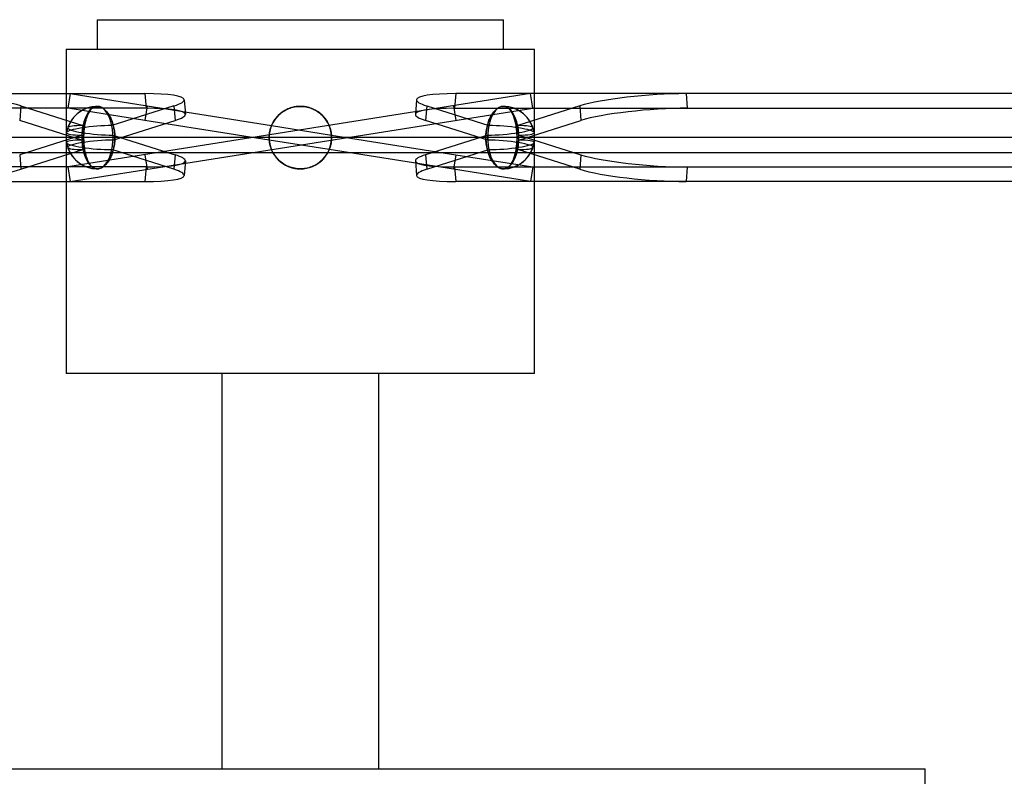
# Model space of a CAD drawing. Header units: millimetres. Extents: x -572 to 572, y -315 to 338.
# Tile 3 of 5: x -95 to 239, y -147 to 109. Entities that reach past the tile are written whole.
import ezdxf

# ---------------------------------------------------------------- set-up
doc = ezdxf.new("R2010")
doc.units = ezdxf.units.MM
doc.layers.add('MAIN-2', color=7, linetype='Continuous')

msp = doc.modelspace()

# ---------------------------------------------------------------- linework, layer by layer
at = {"layer": 'MAIN-2'}
for p, q in [((-68.9, 109.2), (-68.9, 99.2)), ((-68.9, 109.2), (68.9, 109.2)), ((68.9, 99.2), (68.9, 109.2)), ((-79.5, 99.2), (-79.5, -10.8)), ((-79.5, 99.2), (79.5, 99.2)), ((79.5, -10.8), (79.5, 99.2)), ((-410.36, 84.11), (-52.74, 84.11)), ((78.13, 84.11), (-78.91, 59.23)), ((-78.13, 84.11), (-78.91, 79.17)), ((-78.13, 84.11), (-78.13, 84.11)), ((-78.13, 84.11), (-51.96, 79.96)), ((-52.74, 84.11), (-52.35, 79.17)), ((52.74, 84.11), (52.35, 79.17)), ((410.36, 84.11), (52.74, 84.11)), ((78.91, 79.17), (78.13, 84.11)), ((78.13, 84.11), (78.13, 84.11)), ((488.49, 84.11), (130.87, 84.11)), ((130.87, 84.11), (131.26, 79.17)), ((-39.41, 82.05), (-39.02, 77.11)), ((39.41, 82.05), (39.02, 77.11)), ((-52.35, 79.17), (-409.96, 79.17)), ((-94.84, 79.96), (-95.23, 75.02)), ((-94.84, 79.96), (-73.75, 73.28)), ((-52.74, 75.02), (-78.91, 79.17)), ((-78.91, 79.17), (-78.91, 79.17)), ((-78.13, 54.29), (78.91, 79.17)), ((-72.34, 76.56), (-72.19, 76.92)), ((-72.08, 77.15), (-72.23, 76.82)), ((-72.19, 76.92), (-72.03, 77.26)), ((-71.92, 77.47), (-72.08, 77.15)), ((-72.03, 77.26), (-71.86, 77.58)), ((-71.75, 77.77), (-71.92, 77.47)), ((-71.86, 77.58), (-71.68, 77.89)), ((-71.58, 78.04), (-71.75, 77.77)), ((-71.68, 77.89), (-71.5, 78.16)), ((-71.41, 78.29), (-71.58, 78.04)), ((-71.5, 78.16), (-71.32, 78.41)), ((-71.23, 78.52), (-71.41, 78.29)), ((-71.32, 78.41), (-71.13, 78.64)), ((-71.05, 78.73), (-71.23, 78.52)), ((-71.13, 78.64), (-70.93, 78.85)), ((-70.85, 78.93), (-71.05, 78.73)), ((-70.93, 78.85), (-70.72, 79.05)), ((-70.65, 79.11), (-70.85, 78.93)), ((-70.72, 79.05), (-70.51, 79.22)), ((-70.44, 79.27), (-70.65, 79.11)), ((-70.51, 79.22), (-70.28, 79.38)), ((-70.22, 79.42), (-70.44, 79.27)), ((-70.28, 79.38), (-70.05, 79.51)), ((-70, 79.53), (-70.22, 79.42)), ((-70.05, 79.51), (-69.81, 79.62)), ((-69.77, 79.63), (-70, 79.53)), ((-69.81, 79.62), (-69.57, 79.7)), ((-69.54, 79.71), (-69.77, 79.63)), ((-69.57, 79.7), (-69.33, 79.76)), ((-69.31, 79.76), (-69.54, 79.71)), ((-69.33, 79.76), (-69.09, 79.79)), ((-69.08, 79.79), (-69.31, 79.76)), ((-69.09, 79.79), (-68.85, 79.8)), ((-68.85, 79.8), (-69.08, 79.79)), ((-68.61, 79.79), (-68.85, 79.8)), ((-68.85, 79.8), (-68.62, 79.79)), ((-68.62, 79.79), (-68.38, 79.76)), ((-68.36, 79.76), (-68.61, 79.79)), ((-68.38, 79.76), (-68.14, 79.71)), ((-68.1, 79.7), (-68.36, 79.76)), ((-68.14, 79.71), (-67.89, 79.63)), ((-67.85, 79.62), (-68.1, 79.7)), ((-67.89, 79.63), (-67.64, 79.53)), ((-67.58, 79.51), (-67.85, 79.62)), ((-67.64, 79.53), (-67.39, 79.42)), ((-67.32, 79.38), (-67.58, 79.51)), ((-67.39, 79.42), (-67.14, 79.27)), ((-67.06, 79.22), (-67.32, 79.38)), ((-67.14, 79.27), (-66.89, 79.11)), ((-66.81, 79.05), (-67.06, 79.22)), ((-66.89, 79.11), (-66.65, 78.93)), ((-66.56, 78.85), (-66.81, 79.05)), ((-66.65, 78.93), (-66.42, 78.73)), ((-66.31, 78.64), (-66.56, 78.85)), ((-66.42, 78.73), (-66.19, 78.52)), ((-66.08, 78.41), (-66.31, 78.64)), ((-66.19, 78.52), (-65.97, 78.29)), ((-65.85, 78.16), (-66.08, 78.41)), ((-65.97, 78.29), (-65.74, 78.04)), ((-65.61, 77.89), (-65.85, 78.16)), ((-65.74, 78.04), (-65.52, 77.77)), ((-65.38, 77.58), (-65.61, 77.89)), ((-65.52, 77.77), (-65.3, 77.47)), ((-65.15, 77.26), (-65.38, 77.58)), ((-65.3, 77.47), (-65.08, 77.15)), ((-64.93, 76.92), (-65.15, 77.26)), ((-65.08, 77.15), (-64.87, 76.82)), ((-64.72, 76.56), (-64.93, 76.92)), ((-42.88, 79.96), (-63.97, 73.28)), ((-51.96, 79.96), (-52.74, 75.02)), ((-51.96, 79.96), (-9.78, 73.28)), ((-42.88, 79.96), (-42.49, 75.02)), ((-7.62, 76.56), (-7.26, 76.92)), ((-7, 77.15), (-7.36, 76.82)), ((-7.26, 76.92), (-6.88, 77.26)), ((-6.63, 77.47), (-7, 77.15)), ((-6.88, 77.26), (-6.48, 77.58)), ((-6.24, 77.77), (-6.63, 77.47)), ((-6.48, 77.58), (-6.07, 77.89)), ((-5.84, 78.04), (-6.24, 77.77)), ((-6.07, 77.89), (-5.65, 78.16)), ((-5.44, 78.29), (-5.84, 78.04)), ((-5.65, 78.16), (-5.24, 78.41)), ((-5.05, 78.52), (-5.44, 78.29)), ((-5.24, 78.41), (-4.82, 78.64)), ((-4.63, 78.73), (-5.05, 78.52)), ((-4.82, 78.64), (-4.38, 78.85)), ((-4.2, 78.93), (-4.63, 78.73)), ((-4.38, 78.85), (-3.92, 79.05)), ((-3.76, 79.11), (-4.2, 78.93)), ((-3.92, 79.05), (-3.44, 79.22)), ((-3.3, 79.27), (-3.76, 79.11)), ((-3.44, 79.22), (-2.96, 79.38)), ((-2.83, 79.42), (-3.3, 79.27)), ((-2.96, 79.38), (-2.46, 79.51)), ((-2.36, 79.53), (-2.83, 79.42)), ((-2.46, 79.51), (-1.96, 79.62)), ((-1.88, 79.63), (-2.36, 79.53)), ((-1.96, 79.62), (-1.46, 79.7)), ((-1.4, 79.71), (-1.88, 79.63)), ((-1.46, 79.7), (-0.97, 79.76)), ((-0.93, 79.76), (-1.4, 79.71)), ((-0.97, 79.76), (-0.48, 79.79)), ((-0.46, 79.79), (-0.93, 79.76)), ((-0.48, 79.79), (0, 79.8)), ((0, 79.8), (-0.46, 79.79)), ((0.48, 79.79), (0, 79.8)), ((0, 79.8), (0.46, 79.79)), ((0.46, 79.79), (0.93, 79.76)), ((0.97, 79.76), (0.48, 79.79)), ((0.93, 79.76), (1.4, 79.71)), ((1.46, 79.7), (0.97, 79.76)), ((1.4, 79.71), (1.88, 79.63)), ((1.96, 79.62), (1.46, 79.7)), ((1.88, 79.63), (2.36, 79.53)), ((2.46, 79.51), (1.96, 79.62)), ((2.36, 79.53), (2.83, 79.42)), ((2.96, 79.38), (2.46, 79.51)), ((2.83, 79.42), (3.3, 79.27)), ((3.44, 79.22), (2.96, 79.38)), ((3.3, 79.27), (3.76, 79.11)), ((3.92, 79.05), (3.44, 79.22)), ((3.76, 79.11), (4.2, 78.93)), ((4.38, 78.85), (3.92, 79.05)), ((4.2, 78.93), (4.63, 78.73)), ((4.82, 78.64), (4.38, 78.85)), ((4.63, 78.73), (5.05, 78.52)), ((5.24, 78.41), (4.82, 78.64)), ((5.05, 78.52), (5.44, 78.29)), ((5.65, 78.16), (5.24, 78.41)), ((5.44, 78.29), (5.84, 78.04)), ((6.07, 77.89), (5.65, 78.16)), ((5.84, 78.04), (6.24, 77.77)), ((6.48, 77.58), (6.07, 77.89)), ((6.24, 77.77), (6.63, 77.47)), ((6.88, 77.26), (6.48, 77.58)), ((6.63, 77.47), (7, 77.15)), ((7.26, 76.92), (6.88, 77.26)), ((7, 77.15), (7.36, 76.82)), ((7.62, 76.56), (7.26, 76.92)), ((42.88, 79.96), (42.49, 75.02)), ((42.88, 79.96), (63.97, 73.28)), ((51.96, 79.96), (52.74, 75.02)), ((52.35, 79.17), (409.96, 79.17)), ((64.72, 76.56), (64.93, 76.92)), ((65.08, 77.15), (64.87, 76.82)), ((64.93, 76.92), (65.15, 77.26)), ((65.3, 77.47), (65.08, 77.15)), ((65.15, 77.26), (65.38, 77.58)), ((65.52, 77.77), (65.3, 77.47)), ((65.38, 77.58), (65.61, 77.89)), ((65.74, 78.04), (65.52, 77.77)), ((65.61, 77.89), (65.85, 78.16)), ((65.97, 78.29), (65.74, 78.04)), ((65.85, 78.16), (66.08, 78.41)), ((66.19, 78.52), (65.97, 78.29)), ((66.08, 78.41), (66.31, 78.64)), ((66.42, 78.73), (66.19, 78.52)), ((66.31, 78.64), (66.56, 78.85)), ((66.65, 78.93), (66.42, 78.73)), ((66.56, 78.85), (66.81, 79.05)), ((66.89, 79.11), (66.65, 78.93)), ((66.81, 79.05), (67.06, 79.22)), ((67.14, 79.27), (66.89, 79.11)), ((67.06, 79.22), (67.32, 79.38)), ((67.39, 79.42), (67.14, 79.27)), ((67.32, 79.38), (67.58, 79.51)), ((67.64, 79.53), (67.39, 79.42)), ((67.58, 79.51), (67.85, 79.62)), ((67.89, 79.63), (67.64, 79.53)), ((67.85, 79.62), (68.1, 79.7)), ((68.14, 79.71), (67.89, 79.63)), ((68.1, 79.7), (68.36, 79.76)), ((68.38, 79.76), (68.14, 79.71)), ((68.36, 79.76), (68.61, 79.79)), ((68.62, 79.79), (68.38, 79.76)), ((68.61, 79.79), (68.85, 79.8)), ((68.85, 79.8), (68.62, 79.79)), ((69.09, 79.79), (68.85, 79.8)), ((68.85, 79.8), (69.08, 79.79)), ((69.08, 79.79), (69.31, 79.76)), ((69.33, 79.76), (69.09, 79.79)), ((69.31, 79.76), (69.54, 79.71)), ((69.57, 79.7), (69.33, 79.76)), ((69.54, 79.71), (69.77, 79.63)), ((69.81, 79.62), (69.57, 79.7)), ((69.77, 79.63), (70, 79.53)), ((70.05, 79.51), (69.81, 79.62)), ((70, 79.53), (70.22, 79.42)), ((70.28, 79.38), (70.05, 79.51)), ((70.22, 79.42), (70.44, 79.27)), ((70.51, 79.22), (70.28, 79.38)), ((70.44, 79.27), (70.65, 79.11)), ((70.72, 79.05), (70.51, 79.22)), ((70.65, 79.11), (70.85, 78.93)), ((70.93, 78.85), (70.72, 79.05)), ((70.85, 78.93), (71.05, 78.73)), ((71.13, 78.64), (70.93, 78.85)), ((71.05, 78.73), (71.23, 78.52)), ((71.32, 78.41), (71.13, 78.64)), ((71.23, 78.52), (71.41, 78.29)), ((71.5, 78.16), (71.32, 78.41)), ((71.41, 78.29), (71.58, 78.04)), ((71.68, 77.89), (71.5, 78.16)), ((71.58, 78.04), (71.75, 77.77)), ((71.86, 77.58), (71.68, 77.89)), ((71.75, 77.77), (71.92, 77.47)), ((72.03, 77.26), (71.86, 77.58)), ((71.92, 77.47), (72.08, 77.15)), ((72.19, 76.92), (72.03, 77.26)), ((72.08, 77.15), (72.23, 76.82)), ((72.34, 76.56), (72.19, 76.92)), ((94.84, 79.96), (73.75, 73.28)), ((78.91, 79.17), (78.91, 79.17)), ((94.84, 79.96), (95.23, 75.02)), ((131.26, 79.17), (488.88, 79.17)), ((-74.14, 68.34), (-95.23, 75.02)), ((-73.21, 73.3), (-73.13, 73.76)), ((-73.12, 73.79), (-73.2, 73.35)), ((-73.13, 73.76), (-73.04, 74.2)), ((-73.03, 74.22), (-73.12, 73.79)), ((-73.04, 74.2), (-72.94, 74.64)), ((-72.94, 74.63), (-73.03, 74.22)), ((-72.94, 74.64), (-72.83, 75.06)), ((-72.84, 75.03), (-72.94, 74.63)), ((-72.73, 75.42), (-72.84, 75.03)), ((-72.83, 75.06), (-72.72, 75.46)), ((-72.62, 75.79), (-72.73, 75.42)), ((-72.72, 75.46), (-72.6, 75.84)), ((-72.5, 76.14), (-72.62, 75.79)), ((-72.6, 75.84), (-72.48, 76.21)), ((-72.37, 76.48), (-72.5, 76.14)), ((-72.48, 76.21), (-72.34, 76.56)), ((-72.23, 76.82), (-72.37, 76.48)), ((-64.87, 76.82), (-64.68, 76.48)), ((-64.53, 76.21), (-64.72, 76.56)), ((-64.68, 76.48), (-64.5, 76.14)), ((-64.35, 75.84), (-64.53, 76.21)), ((-64.5, 76.14), (-64.33, 75.79)), ((-64.18, 75.46), (-64.35, 75.84)), ((-64.33, 75.79), (-64.16, 75.42)), ((-64.01, 75.06), (-64.18, 75.46)), ((-64.16, 75.42), (-64, 75.03)), ((-63.86, 74.64), (-64.01, 75.06)), ((-64, 75.03), (-63.85, 74.63)), ((-63.71, 74.2), (-63.86, 74.64)), ((-63.85, 74.63), (-63.71, 74.22)), ((-63.71, 74.22), (-63.58, 73.79)), ((-63.57, 73.76), (-63.71, 74.2)), ((-63.58, 68.34), (-42.49, 75.02)), ((-63.58, 73.79), (-63.46, 73.35)), ((-63.45, 73.3), (-63.57, 73.76)), ((-10.57, 68.34), (-52.74, 75.02)), ((-9.76, 73.3), (-9.55, 73.76)), ((-9.54, 73.79), (-9.74, 73.35)), ((-9.55, 73.76), (-9.33, 74.2)), ((-9.32, 74.22), (-9.54, 73.79)), ((-9.33, 74.2), (-9.08, 74.64)), ((-9.09, 74.63), (-9.32, 74.22)), ((-8.84, 75.03), (-9.09, 74.63)), ((-9.08, 74.64), (-8.82, 75.06)), ((-8.57, 75.42), (-8.84, 75.03)), ((-8.82, 75.06), (-8.54, 75.46)), ((-8.29, 75.79), (-8.57, 75.42)), ((-8.54, 75.46), (-8.25, 75.84)), ((-8, 76.14), (-8.29, 75.79)), ((-8.25, 75.84), (-7.94, 76.21)), ((-7.69, 76.48), (-8, 76.14)), ((-7.94, 76.21), (-7.62, 76.56)), ((-7.36, 76.82), (-7.69, 76.48)), ((7.36, 76.82), (7.69, 76.48)), ((7.94, 76.21), (7.62, 76.56)), ((7.69, 76.48), (8, 76.14)), ((8.25, 75.84), (7.94, 76.21)), ((8, 76.14), (8.29, 75.79)), ((8.54, 75.46), (8.25, 75.84)), ((8.29, 75.79), (8.57, 75.42)), ((8.82, 75.06), (8.54, 75.46)), ((8.57, 75.42), (8.84, 75.03)), ((9.08, 74.64), (8.82, 75.06)), ((8.84, 75.03), (9.09, 74.63)), ((9.33, 74.2), (9.08, 74.64)), ((9.09, 74.63), (9.32, 74.22)), ((9.32, 74.22), (9.54, 73.79)), ((9.55, 73.76), (9.33, 74.2)), ((9.54, 73.79), (9.74, 73.35)), ((9.76, 73.3), (9.55, 73.76)), ((63.58, 68.34), (42.49, 75.02)), ((63.45, 73.3), (63.57, 73.76)), ((63.58, 73.79), (63.46, 73.35)), ((63.57, 73.76), (63.71, 74.2)), ((63.71, 74.22), (63.58, 73.79)), ((63.71, 74.2), (63.86, 74.64)), ((63.85, 74.63), (63.71, 74.22)), ((64, 75.03), (63.85, 74.63)), ((63.86, 74.64), (64.01, 75.06)), ((64.16, 75.42), (64, 75.03)), ((64.01, 75.06), (64.18, 75.46)), ((64.33, 75.79), (64.16, 75.42)), ((64.18, 75.46), (64.35, 75.84)), ((64.5, 76.14), (64.33, 75.79)), ((64.35, 75.84), (64.53, 76.21)), ((64.68, 76.48), (64.5, 76.14)), ((64.53, 76.21), (64.72, 76.56)), ((64.87, 76.82), (64.68, 76.48)), ((72.23, 76.82), (72.37, 76.48)), ((72.48, 76.21), (72.34, 76.56)), ((72.37, 76.48), (72.5, 76.14)), ((72.6, 75.84), (72.48, 76.21)), ((72.5, 76.14), (72.62, 75.79)), ((72.72, 75.46), (72.6, 75.84)), ((72.62, 75.79), (72.73, 75.42)), ((72.83, 75.06), (72.72, 75.46)), ((72.73, 75.42), (72.84, 75.03)), ((72.94, 74.64), (72.83, 75.06)), ((72.84, 75.03), (72.94, 74.63)), ((73.04, 74.2), (72.94, 74.64)), ((72.94, 74.63), (73.03, 74.22)), ((73.03, 74.22), (73.12, 73.79)), ((73.13, 73.76), (73.04, 74.2)), ((73.12, 73.79), (73.2, 73.35)), ((73.21, 73.3), (73.13, 73.76)), ((74.14, 68.34), (95.23, 75.02)), ((-73.52, 69.92), (-73.5, 70.4)), ((-73.49, 70.58), (-73.51, 70.12)), ((-73.5, 70.4), (-73.47, 70.89)), ((-73.46, 71.05), (-73.49, 70.58)), ((-73.47, 70.89), (-73.44, 71.38)), ((-73.43, 71.52), (-73.46, 71.05)), ((-73.44, 71.38), (-73.39, 71.87)), ((-73.38, 71.98), (-73.43, 71.52)), ((-73.39, 71.87), (-73.34, 72.35)), ((-73.33, 72.45), (-73.38, 71.98)), ((-73.34, 72.35), (-73.28, 72.83)), ((-73.27, 72.9), (-73.33, 72.45)), ((-73.28, 72.83), (-73.21, 73.3)), ((-73.2, 73.35), (-73.27, 72.9)), ((-63.46, 73.35), (-63.36, 72.9)), ((-63.34, 72.83), (-63.45, 73.3)), ((-63.36, 72.9), (-63.26, 72.45)), ((-63.24, 72.35), (-63.34, 72.83)), ((-63.26, 72.45), (-63.18, 71.98)), ((-63.16, 71.87), (-63.24, 72.35)), ((-63.18, 71.98), (-63.11, 71.52)), ((-63.09, 71.38), (-63.16, 71.87)), ((-63.11, 71.52), (-63.05, 71.05)), ((-63.03, 70.89), (-63.09, 71.38)), ((-63.05, 71.05), (-63, 70.58)), ((-62.99, 70.4), (-63.03, 70.89)), ((-63, 70.58), (-62.97, 70.12)), ((-62.96, 69.92), (-62.99, 70.4)), ((-10.55, 69.92), (-10.51, 70.4)), ((-10.49, 70.58), (-10.54, 70.12)), ((-10.51, 70.4), (-10.44, 70.89)), ((-10.41, 71.05), (-10.49, 70.58)), ((-10.44, 70.89), (-10.35, 71.38)), ((-10.32, 71.52), (-10.41, 71.05)), ((-10.35, 71.38), (-10.24, 71.87)), ((-10.21, 71.98), (-10.32, 71.52)), ((-10.24, 71.87), (-10.1, 72.35)), ((-10.07, 72.45), (-10.21, 71.98)), ((-10.1, 72.35), (-9.94, 72.83)), ((-9.91, 72.9), (-10.07, 72.45)), ((-9.94, 72.83), (-9.76, 73.3)), ((-9.74, 73.35), (-9.91, 72.9)), ((-9.78, 73.28), (10.57, 70.06)), ((9.74, 73.35), (9.91, 72.9)), ((9.94, 72.83), (9.76, 73.3)), ((9.91, 72.9), (10.07, 72.45)), ((10.1, 72.35), (9.94, 72.83)), ((10.07, 72.45), (10.21, 71.98)), ((10.24, 71.87), (10.1, 72.35)), ((10.21, 71.98), (10.32, 71.52)), ((10.35, 71.38), (10.24, 71.87)), ((10.32, 71.52), (10.41, 71.05)), ((10.44, 70.89), (10.35, 71.38)), ((10.41, 71.05), (10.49, 70.58)), ((10.51, 70.4), (10.44, 70.89)), ((10.49, 70.58), (10.54, 70.12)), ((10.55, 69.92), (10.51, 70.4)), ((62.96, 69.92), (62.99, 70.4)), ((63, 70.58), (62.97, 70.12)), ((62.99, 70.4), (63.03, 70.89)), ((63.05, 71.05), (63, 70.58)), ((63.03, 70.89), (63.09, 71.38)), ((63.11, 71.52), (63.05, 71.05)), ((63.09, 71.38), (63.16, 71.87)), ((63.18, 71.98), (63.11, 71.52)), ((63.16, 71.87), (63.24, 72.35)), ((63.26, 72.45), (63.18, 71.98)), ((63.24, 72.35), (63.34, 72.83)), ((63.36, 72.9), (63.26, 72.45)), ((63.34, 72.83), (63.45, 73.3)), ((63.46, 73.35), (63.36, 72.9)), ((73.2, 73.35), (73.27, 72.9)), ((73.28, 72.83), (73.21, 73.3)), ((73.27, 72.9), (73.33, 72.45)), ((73.34, 72.35), (73.28, 72.83)), ((73.33, 72.45), (73.38, 71.98)), ((73.39, 71.87), (73.34, 72.35)), ((73.38, 71.98), (73.43, 71.52)), ((73.44, 71.38), (73.39, 71.87)), ((73.43, 71.52), (73.46, 71.05)), ((73.47, 70.89), (73.44, 71.38)), ((73.46, 71.05), (73.49, 70.58)), ((73.5, 70.4), (73.47, 70.89)), ((73.49, 70.58), (73.51, 70.12)), ((73.52, 69.92), (73.5, 70.4)), ((567.5, 69.2), (-567.5, 69.2)), ((-74.14, 70.06), (-95.23, 63.38)), ((-73.52, 69.66), (-73.53, 69.2)), ((-73.53, 69.2), (-73.52, 68.74)), ((-73.51, 70.12), (-73.52, 69.66)), ((-73.52, 69.44), (-73.52, 69.92)), ((-73.52, 68.96), (-73.52, 69.44)), ((-73.52, 68.48), (-73.52, 68.96)), ((-73.52, 68.74), (-73.51, 68.28)), ((-73.5, 68), (-73.52, 68.48)), ((-73.51, 68.28), (-73.49, 67.82)), ((-73.47, 67.51), (-73.5, 68)), ((-73.49, 67.82), (-73.46, 67.35)), ((-73.44, 67.02), (-73.47, 67.51)), ((-73.46, 67.35), (-73.43, 66.88)), ((-73.39, 66.53), (-73.44, 67.02)), ((-73.43, 66.88), (-73.38, 66.42)), ((-63.58, 70.06), (-42.49, 63.38)), ((-63.11, 66.88), (-63.18, 66.42)), ((-63.16, 66.53), (-63.09, 67.02)), ((-63.05, 67.35), (-63.11, 66.88)), ((-63.09, 67.02), (-63.03, 67.51)), ((-63, 67.82), (-63.05, 67.35)), ((-63.03, 67.51), (-62.99, 68)), ((-62.97, 68.28), (-63, 67.82)), ((-62.99, 68), (-62.96, 68.48)), ((-62.97, 70.12), (-62.95, 69.66)), ((-62.95, 68.74), (-62.97, 68.28)), ((-62.95, 69.44), (-62.96, 69.92)), ((-62.96, 68.48), (-62.95, 68.96)), ((-62.95, 69.66), (-62.95, 69.2)), ((-62.95, 68.96), (-62.95, 69.44)), ((-62.95, 69.2), (-62.95, 68.74)), ((-10.57, 69.66), (-10.58, 69.2)), ((-10.58, 69.2), (-10.57, 68.74)), ((-10.54, 70.12), (-10.57, 69.66)), ((-10.57, 69.44), (-10.55, 69.92)), ((-10.57, 68.96), (-10.57, 69.44)), ((-10.55, 68.48), (-10.57, 68.96)), ((-10.57, 68.74), (-10.54, 68.28)), ((9.78, 65.12), (-10.57, 68.34)), ((-10.51, 68), (-10.55, 68.48)), ((-10.54, 68.28), (-10.49, 67.82)), ((-10.44, 67.51), (-10.51, 68)), ((-10.49, 67.82), (-10.41, 67.35)), ((-10.35, 67.02), (-10.44, 67.51)), ((-10.41, 67.35), (-10.32, 66.88)), ((-10.24, 66.53), (-10.35, 67.02)), ((-10.32, 66.88), (-10.21, 66.42)), ((10.32, 66.88), (10.21, 66.42)), ((10.24, 66.53), (10.35, 67.02)), ((10.41, 67.35), (10.32, 66.88)), ((10.35, 67.02), (10.44, 67.51)), ((10.49, 67.82), (10.41, 67.35)), ((10.44, 67.51), (10.51, 68)), ((10.54, 68.28), (10.49, 67.82)), ((10.51, 68), (10.55, 68.48)), ((10.54, 70.12), (10.57, 69.66)), ((10.57, 68.74), (10.54, 68.28)), ((10.57, 69.44), (10.55, 69.92)), ((10.55, 68.48), (10.57, 68.96)), ((10.57, 70.06), (52.74, 63.38)), ((10.57, 69.66), (10.58, 69.2)), ((10.57, 68.96), (10.57, 69.44)), ((10.58, 69.2), (10.57, 68.74)), ((63.58, 70.06), (42.49, 63.38)), ((62.97, 70.12), (62.95, 69.66)), ((62.95, 69.44), (62.96, 69.92)), ((62.95, 69.66), (62.95, 69.2)), ((62.95, 68.96), (62.95, 69.44)), ((62.95, 69.2), (62.95, 68.74)), ((62.96, 68.48), (62.95, 68.96)), ((62.95, 68.74), (62.97, 68.28)), ((62.99, 68), (62.96, 68.48)), ((62.97, 68.28), (63, 67.82)), ((63.03, 67.51), (62.99, 68)), ((63, 67.82), (63.05, 67.35)), ((63.09, 67.02), (63.03, 67.51)), ((63.05, 67.35), (63.11, 66.88)), ((63.16, 66.53), (63.09, 67.02)), ((63.11, 66.88), (63.18, 66.42)), ((73.43, 66.88), (73.38, 66.42)), ((73.39, 66.53), (73.44, 67.02)), ((73.46, 67.35), (73.43, 66.88)), ((73.44, 67.02), (73.47, 67.51)), ((73.49, 67.82), (73.46, 67.35)), ((73.47, 67.51), (73.5, 68)), ((73.51, 68.28), (73.49, 67.82)), ((73.5, 68), (73.52, 68.48)), ((73.51, 70.12), (73.52, 69.66)), ((73.52, 68.74), (73.51, 68.28)), ((73.52, 69.44), (73.52, 69.92)), ((73.52, 69.66), (73.53, 69.2)), ((73.52, 68.96), (73.52, 69.44)), ((73.53, 69.2), (73.52, 68.74)), ((73.52, 68.48), (73.52, 68.96)), ((74.14, 70.06), (95.23, 63.38)), ((-567.5, 64.2), (567.5, 64.2)), ((-94.84, 58.44), (-73.75, 65.12)), ((-73.34, 66.05), (-73.39, 66.53)), ((-73.38, 66.42), (-73.33, 65.95)), ((-73.28, 65.57), (-73.34, 66.05)), ((-73.33, 65.95), (-73.27, 65.5)), ((-73.21, 65.1), (-73.28, 65.57)), ((-73.27, 65.5), (-73.2, 65.05)), ((-73.13, 64.64), (-73.21, 65.1)), ((-73.2, 65.05), (-73.12, 64.61)), ((-73.04, 64.2), (-73.13, 64.64)), ((-73.12, 64.61), (-73.03, 64.18)), ((-72.94, 63.76), (-73.04, 64.2)), ((-73.03, 64.18), (-72.94, 63.77)), ((-72.94, 63.77), (-72.84, 63.37)), ((-72.83, 63.34), (-72.94, 63.76)), ((-64.01, 63.34), (-63.86, 63.76)), ((-63.85, 63.77), (-64, 63.37)), ((-42.88, 58.44), (-63.97, 65.12)), ((-63.86, 63.76), (-63.71, 64.2)), ((-63.71, 64.18), (-63.85, 63.77)), ((-63.71, 64.2), (-63.57, 64.64)), ((-63.58, 64.61), (-63.71, 64.18)), ((-63.46, 65.05), (-63.58, 64.61)), ((-63.57, 64.64), (-63.45, 65.1)), ((-63.36, 65.5), (-63.46, 65.05)), ((-63.45, 65.1), (-63.34, 65.57)), ((-63.26, 65.95), (-63.36, 65.5)), ((-63.34, 65.57), (-63.24, 66.05)), ((-63.18, 66.42), (-63.26, 65.95)), ((-63.24, 66.05), (-63.16, 66.53)), ((-10.1, 66.05), (-10.24, 66.53)), ((-10.21, 66.42), (-10.07, 65.95)), ((-9.94, 65.57), (-10.1, 66.05)), ((-10.07, 65.95), (-9.91, 65.5)), ((-9.76, 65.1), (-9.94, 65.57)), ((-9.91, 65.5), (-9.74, 65.05)), ((-9.55, 64.64), (-9.76, 65.1)), ((-9.74, 65.05), (-9.54, 64.61)), ((-9.33, 64.2), (-9.55, 64.64)), ((-9.54, 64.61), (-9.32, 64.18)), ((-9.08, 63.76), (-9.33, 64.2)), ((-9.32, 64.18), (-9.09, 63.77)), ((-9.09, 63.77), (-8.84, 63.37)), ((-8.82, 63.34), (-9.08, 63.76)), ((8.82, 63.34), (9.08, 63.76)), ((9.09, 63.77), (8.84, 63.37)), ((9.08, 63.76), (9.33, 64.2)), ((9.32, 64.18), (9.09, 63.77)), ((9.54, 64.61), (9.32, 64.18)), ((9.33, 64.2), (9.55, 64.64)), ((9.74, 65.05), (9.54, 64.61)), ((9.55, 64.64), (9.76, 65.1)), ((9.91, 65.5), (9.74, 65.05)), ((9.76, 65.1), (9.94, 65.57)), ((51.96, 58.44), (9.78, 65.12)), ((10.07, 65.95), (9.91, 65.5)), ((9.94, 65.57), (10.1, 66.05)), ((10.21, 66.42), (10.07, 65.95)), ((10.1, 66.05), (10.24, 66.53)), ((42.88, 58.44), (63.97, 65.12)), ((63.24, 66.05), (63.16, 66.53)), ((63.18, 66.42), (63.26, 65.95)), ((63.34, 65.57), (63.24, 66.05)), ((63.26, 65.95), (63.36, 65.5)), ((63.45, 65.1), (63.34, 65.57)), ((63.36, 65.5), (63.46, 65.05)), ((63.57, 64.64), (63.45, 65.1)), ((63.46, 65.05), (63.58, 64.61)), ((63.71, 64.2), (63.57, 64.64)), ((63.58, 64.61), (63.71, 64.18)), ((63.86, 63.76), (63.71, 64.2)), ((63.71, 64.18), (63.85, 63.77)), ((63.85, 63.77), (64, 63.37)), ((64.01, 63.34), (63.86, 63.76)), ((72.83, 63.34), (72.94, 63.76)), ((72.94, 63.77), (72.84, 63.37)), ((72.94, 63.76), (73.04, 64.2)), ((73.03, 64.18), (72.94, 63.77)), ((73.12, 64.61), (73.03, 64.18)), ((73.04, 64.2), (73.13, 64.64)), ((73.2, 65.05), (73.12, 64.61)), ((73.13, 64.64), (73.21, 65.1)), ((73.27, 65.5), (73.2, 65.05)), ((73.21, 65.1), (73.28, 65.57)), ((73.33, 65.95), (73.27, 65.5)), ((73.28, 65.57), (73.34, 66.05)), ((73.38, 66.42), (73.33, 65.95)), ((73.34, 66.05), (73.39, 66.53)), ((94.84, 58.44), (73.75, 65.12)), ((-95.23, 63.38), (-94.84, 58.44)), ((-72.84, 63.37), (-72.73, 62.98)), ((-72.72, 62.94), (-72.83, 63.34)), ((-72.73, 62.98), (-72.62, 62.61)), ((-72.6, 62.56), (-72.72, 62.94)), ((-72.62, 62.61), (-72.5, 62.26)), ((-72.48, 62.19), (-72.6, 62.56)), ((-72.5, 62.26), (-72.37, 61.92)), ((-72.34, 61.84), (-72.48, 62.19)), ((-72.37, 61.92), (-72.23, 61.58)), ((-72.19, 61.48), (-72.34, 61.84)), ((-72.23, 61.58), (-72.08, 61.25)), ((-72.03, 61.14), (-72.19, 61.48)), ((-72.08, 61.25), (-71.92, 60.93)), ((-71.86, 60.82), (-72.03, 61.14)), ((-71.92, 60.93), (-71.75, 60.63)), ((-71.68, 60.51), (-71.86, 60.82)), ((-71.75, 60.63), (-71.58, 60.36)), ((-71.5, 60.24), (-71.68, 60.51)), ((-71.58, 60.36), (-71.41, 60.11)), ((-71.32, 59.99), (-71.5, 60.24)), ((-66.08, 59.99), (-65.85, 60.24)), ((-65.74, 60.36), (-65.97, 60.11)), ((-65.85, 60.24), (-65.61, 60.51)), ((-65.52, 60.63), (-65.74, 60.36)), ((-65.61, 60.51), (-65.38, 60.82)), ((-65.3, 60.93), (-65.52, 60.63)), ((-65.38, 60.82), (-65.15, 61.14)), ((-65.08, 61.25), (-65.3, 60.93)), ((-65.15, 61.14), (-64.93, 61.48)), ((-64.87, 61.58), (-65.08, 61.25)), ((-64.93, 61.48), (-64.72, 61.84)), ((-64.68, 61.92), (-64.87, 61.58)), ((-64.72, 61.84), (-64.53, 62.19)), ((-64.5, 62.26), (-64.68, 61.92)), ((-64.53, 62.19), (-64.35, 62.56)), ((-64.33, 62.61), (-64.5, 62.26)), ((-64.35, 62.56), (-64.18, 62.94)), ((-64.16, 62.98), (-64.33, 62.61)), ((-64.18, 62.94), (-64.01, 63.34)), ((-64, 63.37), (-64.16, 62.98)), ((-52.74, 63.38), (-51.96, 58.44)), ((-42.49, 63.38), (-42.88, 58.44)), ((-39.02, 61.29), (-39.41, 56.35)), ((-8.84, 63.37), (-8.57, 62.98)), ((-8.54, 62.94), (-8.82, 63.34)), ((-8.57, 62.98), (-8.29, 62.61)), ((-8.25, 62.56), (-8.54, 62.94)), ((-8.29, 62.61), (-8, 62.26)), ((-7.94, 62.19), (-8.25, 62.56)), ((-8, 62.26), (-7.69, 61.92)), ((-7.62, 61.84), (-7.94, 62.19)), ((-7.69, 61.92), (-7.36, 61.58)), ((-7.26, 61.48), (-7.62, 61.84)), ((-7.36, 61.58), (-7, 61.25)), ((-6.88, 61.14), (-7.26, 61.48)), ((-7, 61.25), (-6.63, 60.93)), ((-6.48, 60.82), (-6.88, 61.14)), ((-6.63, 60.93), (-6.24, 60.63)), ((-6.07, 60.51), (-6.48, 60.82)), ((-6.24, 60.63), (-5.84, 60.36)), ((-5.65, 60.24), (-6.07, 60.51)), ((-5.84, 60.36), (-5.44, 60.11)), ((-5.24, 59.99), (-5.65, 60.24)), ((5.24, 59.99), (5.65, 60.24)), ((5.84, 60.36), (5.44, 60.11)), ((5.65, 60.24), (6.07, 60.51)), ((6.24, 60.63), (5.84, 60.36)), ((6.07, 60.51), (6.48, 60.82)), ((6.63, 60.93), (6.24, 60.63)), ((6.48, 60.82), (6.88, 61.14)), ((7, 61.25), (6.63, 60.93)), ((6.88, 61.14), (7.26, 61.48)), ((7.36, 61.58), (7, 61.25)), ((7.26, 61.48), (7.62, 61.84)), ((7.69, 61.92), (7.36, 61.58)), ((7.62, 61.84), (7.94, 62.19)), ((8, 62.26), (7.69, 61.92)), ((7.94, 62.19), (8.25, 62.56)), ((8.29, 62.61), (8, 62.26)), ((8.25, 62.56), (8.54, 62.94)), ((8.57, 62.98), (8.29, 62.61)), ((8.54, 62.94), (8.82, 63.34)), ((8.84, 63.37), (8.57, 62.98)), ((39.02, 61.29), (39.41, 56.35)), ((42.49, 63.38), (42.88, 58.44)), ((52.74, 63.38), (51.96, 58.44)), ((52.74, 63.38), (78.91, 59.23)), ((64, 63.37), (64.16, 62.98)), ((64.18, 62.94), (64.01, 63.34)), ((64.16, 62.98), (64.33, 62.61)), ((64.35, 62.56), (64.18, 62.94)), ((64.33, 62.61), (64.5, 62.26)), ((64.53, 62.19), (64.35, 62.56)), ((64.5, 62.26), (64.68, 61.92)), ((64.72, 61.84), (64.53, 62.19)), ((64.68, 61.92), (64.87, 61.58)), ((64.93, 61.48), (64.72, 61.84)), ((64.87, 61.58), (65.08, 61.25)), ((65.15, 61.14), (64.93, 61.48)), ((65.08, 61.25), (65.3, 60.93)), ((65.38, 60.82), (65.15, 61.14)), ((65.3, 60.93), (65.52, 60.63)), ((65.61, 60.51), (65.38, 60.82)), ((65.52, 60.63), (65.74, 60.36)), ((65.85, 60.24), (65.61, 60.51)), ((65.74, 60.36), (65.97, 60.11)), ((66.08, 59.99), (65.85, 60.24)), ((71.32, 59.99), (71.5, 60.24)), ((71.58, 60.36), (71.41, 60.11)), ((71.5, 60.24), (71.68, 60.51)), ((71.75, 60.63), (71.58, 60.36)), ((71.68, 60.51), (71.86, 60.82)), ((71.92, 60.93), (71.75, 60.63)), ((71.86, 60.82), (72.03, 61.14)), ((72.08, 61.25), (71.92, 60.93)), ((72.03, 61.14), (72.19, 61.48)), ((72.23, 61.58), (72.08, 61.25)), ((72.19, 61.48), (72.34, 61.84)), ((72.37, 61.92), (72.23, 61.58)), ((72.34, 61.84), (72.48, 62.19)), ((72.5, 62.26), (72.37, 61.92)), ((72.48, 62.19), (72.6, 62.56)), ((72.62, 62.61), (72.5, 62.26)), ((72.6, 62.56), (72.72, 62.94)), ((72.73, 62.98), (72.62, 62.61)), ((72.72, 62.94), (72.83, 63.34)), ((72.84, 63.37), (72.73, 62.98)), ((95.23, 63.38), (94.84, 58.44)), ((-52.35, 59.23), (-409.96, 59.23)), ((-78.91, 59.23), (-78.13, 54.29)), ((-78.91, 59.23), (-78.91, 59.23)), ((-71.41, 60.11), (-71.23, 59.88)), ((-71.13, 59.76), (-71.32, 59.99)), ((-71.23, 59.88), (-71.05, 59.67)), ((-70.93, 59.55), (-71.13, 59.76)), ((-71.05, 59.67), (-70.85, 59.47)), ((-70.72, 59.35), (-70.93, 59.55)), ((-70.85, 59.47), (-70.65, 59.29)), ((-70.51, 59.18), (-70.72, 59.35)), ((-70.65, 59.29), (-70.44, 59.13)), ((-70.28, 59.02), (-70.51, 59.18)), ((-70.44, 59.13), (-70.22, 58.98)), ((-70.05, 58.89), (-70.28, 59.02)), ((-70.22, 58.98), (-70, 58.87)), ((-69.81, 58.78), (-70.05, 58.89)), ((-70, 58.87), (-69.77, 58.77)), ((-69.57, 58.7), (-69.81, 58.78)), ((-69.77, 58.77), (-69.54, 58.69)), ((-69.33, 58.64), (-69.57, 58.7)), ((-69.54, 58.69), (-69.31, 58.64)), ((-69.09, 58.61), (-69.33, 58.64)), ((-69.31, 58.64), (-69.08, 58.61)), ((-68.85, 58.6), (-69.09, 58.61)), ((-69.08, 58.61), (-68.85, 58.6)), ((-68.85, 58.6), (-68.61, 58.61)), ((-68.62, 58.61), (-68.85, 58.6)), ((-68.38, 58.64), (-68.62, 58.61)), ((-68.61, 58.61), (-68.36, 58.64)), ((-68.14, 58.69), (-68.38, 58.64)), ((-68.36, 58.64), (-68.1, 58.7)), ((-67.89, 58.77), (-68.14, 58.69)), ((-68.1, 58.7), (-67.85, 58.78)), ((-67.64, 58.87), (-67.89, 58.77)), ((-67.85, 58.78), (-67.58, 58.89)), ((-67.39, 58.98), (-67.64, 58.87)), ((-67.58, 58.89), (-67.32, 59.02)), ((-67.14, 59.13), (-67.39, 58.98)), ((-67.32, 59.02), (-67.06, 59.18)), ((-66.89, 59.29), (-67.14, 59.13)), ((-67.06, 59.18), (-66.81, 59.35)), ((-66.65, 59.47), (-66.89, 59.29)), ((-66.81, 59.35), (-66.56, 59.55)), ((-66.42, 59.67), (-66.65, 59.47)), ((-66.56, 59.55), (-66.31, 59.76)), ((-66.19, 59.88), (-66.42, 59.67)), ((-66.31, 59.76), (-66.08, 59.99)), ((-65.97, 60.11), (-66.19, 59.88)), ((-52.35, 59.23), (-52.74, 54.29)), ((-5.44, 60.11), (-5.05, 59.88)), ((-4.82, 59.76), (-5.24, 59.99)), ((-5.05, 59.88), (-4.63, 59.67)), ((-4.38, 59.55), (-4.82, 59.76)), ((-4.63, 59.67), (-4.2, 59.47)), ((-3.92, 59.35), (-4.38, 59.55)), ((-4.2, 59.47), (-3.76, 59.29)), ((-3.44, 59.18), (-3.92, 59.35)), ((-3.76, 59.29), (-3.3, 59.13)), ((-2.96, 59.02), (-3.44, 59.18)), ((-3.3, 59.13), (-2.83, 58.98)), ((-2.46, 58.89), (-2.96, 59.02)), ((-2.83, 58.98), (-2.36, 58.87)), ((-1.96, 58.78), (-2.46, 58.89)), ((-2.36, 58.87), (-1.88, 58.77)), ((-1.46, 58.7), (-1.96, 58.78)), ((-1.88, 58.77), (-1.4, 58.69)), ((-0.97, 58.64), (-1.46, 58.7)), ((-1.4, 58.69), (-0.93, 58.64)), ((-0.48, 58.61), (-0.97, 58.64)), ((-0.93, 58.64), (-0.46, 58.61)), ((0, 58.6), (-0.48, 58.61)), ((-0.46, 58.61), (0, 58.6)), ((0, 58.6), (0.48, 58.61)), ((0.46, 58.61), (0, 58.6)), ((0.93, 58.64), (0.46, 58.61)), ((0.48, 58.61), (0.97, 58.64)), ((1.4, 58.69), (0.93, 58.64)), ((0.97, 58.64), (1.46, 58.7)), ((1.88, 58.77), (1.4, 58.69)), ((1.46, 58.7), (1.96, 58.78)), ((2.36, 58.87), (1.88, 58.77)), ((1.96, 58.78), (2.46, 58.89)), ((2.83, 58.98), (2.36, 58.87)), ((2.46, 58.89), (2.96, 59.02)), ((3.3, 59.13), (2.83, 58.98)), ((2.96, 59.02), (3.44, 59.18)), ((3.76, 59.29), (3.3, 59.13)), ((3.44, 59.18), (3.92, 59.35)), ((4.2, 59.47), (3.76, 59.29)), ((3.92, 59.35), (4.38, 59.55)), ((4.63, 59.67), (4.2, 59.47)), ((4.38, 59.55), (4.82, 59.76)), ((5.05, 59.88), (4.63, 59.67)), ((4.82, 59.76), (5.24, 59.99)), ((5.44, 60.11), (5.05, 59.88)), ((78.13, 54.29), (51.96, 58.44)), ((52.35, 59.23), (409.96, 59.23)), ((52.35, 59.23), (52.74, 54.29)), ((65.97, 60.11), (66.19, 59.88)), ((66.31, 59.76), (66.08, 59.99)), ((66.19, 59.88), (66.42, 59.67)), ((66.56, 59.55), (66.31, 59.76)), ((66.42, 59.67), (66.65, 59.47)), ((66.81, 59.35), (66.56, 59.55)), ((66.65, 59.47), (66.89, 59.29)), ((67.06, 59.18), (66.81, 59.35)), ((66.89, 59.29), (67.14, 59.13)), ((67.32, 59.02), (67.06, 59.18)), ((67.14, 59.13), (67.39, 58.98)), ((67.58, 58.89), (67.32, 59.02)), ((67.39, 58.98), (67.64, 58.87)), ((67.85, 58.78), (67.58, 58.89)), ((67.64, 58.87), (67.89, 58.77)), ((68.1, 58.7), (67.85, 58.78)), ((67.89, 58.77), (68.14, 58.69)), ((68.36, 58.64), (68.1, 58.7)), ((68.14, 58.69), (68.38, 58.64)), ((68.61, 58.61), (68.36, 58.64)), ((68.38, 58.64), (68.62, 58.61)), ((68.85, 58.6), (68.61, 58.61)), ((68.62, 58.61), (68.85, 58.6)), ((68.85, 58.6), (69.09, 58.61)), ((69.08, 58.61), (68.85, 58.6)), ((69.31, 58.64), (69.08, 58.61)), ((69.09, 58.61), (69.33, 58.64)), ((69.54, 58.69), (69.31, 58.64)), ((69.33, 58.64), (69.57, 58.7)), ((69.77, 58.77), (69.54, 58.69)), ((69.57, 58.7), (69.81, 58.78)), ((70, 58.87), (69.77, 58.77)), ((69.81, 58.78), (70.05, 58.89)), ((70.22, 58.98), (70, 58.87)), ((70.05, 58.89), (70.28, 59.02)), ((70.44, 59.13), (70.22, 58.98)), ((70.28, 59.02), (70.51, 59.18)), ((70.65, 59.29), (70.44, 59.13)), ((70.51, 59.18), (70.72, 59.35)), ((70.85, 59.47), (70.65, 59.29)), ((70.72, 59.35), (70.93, 59.55)), ((71.05, 59.67), (70.85, 59.47)), ((70.93, 59.55), (71.13, 59.76)), ((71.23, 59.88), (71.05, 59.67)), ((71.13, 59.76), (71.32, 59.99)), ((71.41, 60.11), (71.23, 59.88)), ((78.91, 59.23), (78.13, 54.29)), ((78.91, 59.23), (78.91, 59.23)), ((131.26, 59.23), (130.87, 54.29)), ((131.26, 59.23), (488.88, 59.23)), ((-410.36, 54.29), (-52.74, 54.29)), ((-78.13, 54.29), (-78.13, 54.29)), ((410.36, 54.29), (52.74, 54.29)), ((78.13, 54.29), (78.13, 54.29)), ((488.49, 54.29), (130.87, 54.29)), ((79.5, -10.8), (-79.5, -10.8)), ((-26.5, -145), (-26.5, -10.8)), ((26.5, -10.8), (26.5, -145)), ((-212, -145), (212, -145)), ((212, -150), (212, -145))]:
    msp.add_line(p, q, dxfattribs=at)
for centre, start, end in [((-68.85, 69.2), 90, 170.7567), ((-68.85, 69.2), 90, 161.7009), ((0, 69.2), 90, 270), ((0, 69.2), 90, 270), ((0, 69.2), 270, 90), ((0, 69.2), 270, 90), ((68.85, 69.2), 9.2434, 90), ((68.85, 69.2), 18.2991, 90), ((0, 69.2), 157.3583, 184.6417), ((0, 69.2), 355.3583, 22.6417), ((-68.85, 69.2), 189.2433, 270), ((0, 69.2), 175.3583, 202.6417), ((0, 69.2), 337.3583, 4.6417), ((68.85, 69.2), 270, 350.7566), ((-68.85, 69.2), 198.299, 270), ((68.85, 69.2), 270, 341.7009)]:
    msp.add_arc(centre, 10.6, start, end, dxfattribs=at)
for centre, major_axis, ratio, start_param, end_param in [((-117.79, 79.96), (26.42, -2.09), 0.135476, 0.52898, 2.099776), ((-65.83, 79.96), (26.42, 2.09), 0.135476, 0.000008, 1.041817), ((65.83, 79.96), (26.42, -2.09), 0.135476, 2.099776, 3.141584), ((117.79, 79.96), (26.42, 2.09), 0.135476, 1.041817, 2.612613), ((-65.83, 79.96), (26.42, 2.09), 0.135476, -0.52898, 0.000008), ((65.83, 79.96), (26.42, -2.09), 0.135476, 3.141584, 3.670572), ((-68.85, 69.2), (0, -10.6), 0.5, -3.141593, 0), ((-68.85, 69.2), (0, -10.6), 0.5, 3.141593, 6.283185), ((-68.85, 69.2), (0, -10.6), 0.5, 0, 3.141593), ((-68.85, 69.2), (0, -10.6), 0.5, 0, 3.141593), ((-65.44, 75.02), (-26.42, -2.09), 0.135476, -3.141584, -2.099776), ((-65.44, 75.02), (-26.42, -2.09), 0.135476, 2.612613, 3.141601), ((65.44, 75.02), (-26.42, 2.09), 0.135476, -0.000008, 0.52898), ((65.44, 75.02), (-26.42, 2.09), 0.135476, -1.041817, -0.000008), ((68.85, 69.2), (0, 10.6), 0.5, 0, 3.141593), ((68.85, 69.2), (0, 10.6), 0.5, 0, 3.141593), ((68.85, 69.2), (0, 10.6), 0.5, -3.141593, 0), ((68.85, 69.2), (0, 10.6), 0.5, 3.141593, 6.283185), ((118.18, 75.02), (-26.42, -2.09), 0.135476, -2.099776, -0.52898), ((-69.04, 71.67), (-10.27, -0.81), 0.135476, -0.035957, 1.040846), ((-69.04, 71.67), (-10.27, -0.81), 0.135476, -2.098805, -0.035957), ((-68.65, 71.67), (-10.27, 0.81), 0.135476, -0.031277, 2.098805), ((-68.65, 71.67), (-10.27, 0.81), 0.135476, -1.040846, -0.031277), ((-68.86, 69.2), (0, 10.6), 0.5, 1.175624, 1.651809), ((-68.86, 69.2), (0, 10.6), 0.5, -1.651809, -1.175624), ((68.86, 69.2), (0, -10.6), 0.5, -1.965968, -1.489784), ((68.65, 71.67), (-10.27, -0.81), 0.135476, 1.042788, 3.172869), ((69.04, 71.67), (-10.27, 0.81), 0.135476, -3.105635, -1.042788), ((68.65, 71.67), (-10.27, -0.81), 0.135476, -3.110316, -2.100747), ((68.86, 69.2), (0, -10.6), 0.5, 1.489784, 1.965968), ((69.04, 71.67), (-10.27, 0.81), 0.135476, 2.100747, 3.17755), ((-69.04, 66.73), (10.27, -0.81), 0.135476, 2.100747, 3.17755), ((-69.04, 66.73), (10.27, -0.81), 0.135476, -3.105635, -1.042788), ((-68.65, 66.73), (10.27, 0.81), 0.135476, 1.042788, 3.172869), ((-68.86, 69.2), (0, 10.6), 0.5, 1.489784, 1.965968), ((-68.86, 69.2), (0, 10.6), 0.5, -1.965968, -1.489784), ((68.86, 69.2), (0, -10.6), 0.5, -1.651809, -1.175624), ((68.65, 66.73), (10.27, -0.81), 0.135476, -0.031277, 2.098805), ((69.04, 66.73), (10.27, 0.81), 0.135476, -2.098805, -0.035957), ((68.86, 69.2), (0, -10.6), 0.5, 1.175624, 1.651809), ((69.04, 66.73), (10.27, 0.81), 0.135476, -0.035957, 1.040846), ((-68.65, 66.73), (10.27, 0.81), 0.135476, -3.110316, -2.100747), ((68.65, 66.73), (10.27, -0.81), 0.135476, -1.040846, -0.031277), ((-65.44, 63.38), (26.42, -2.09), 0.135476, -1.041817, -0.000008), ((-65.44, 63.38), (26.42, -2.09), 0.135476, -0.000008, 0.52898), ((65.44, 63.38), (26.42, 2.09), 0.135476, 2.612613, 3.141601), ((65.44, 63.38), (26.42, 2.09), 0.135476, -3.141584, -2.099776), ((118.18, 63.38), (26.42, -2.09), 0.135476, -2.612613, -1.041817), ((-117.79, 58.44), (-26.42, -2.09), 0.135476, 1.041817, 2.612613), ((-65.83, 58.44), (-26.42, 2.09), 0.135476, 3.141584, 3.670572), ((65.83, 58.44), (-26.42, -2.09), 0.135476, -0.52898, 0.000008), ((117.79, 58.44), (-26.42, 2.09), 0.135476, 0.52898, 2.099776), ((-65.83, 58.44), (-26.42, 2.09), 0.135476, 2.099776, 3.141584), ((65.83, 58.44), (-26.42, -2.09), 0.135476, 0.000008, 1.041817)]:
    msp.add_ellipse(centre, major_axis=major_axis, ratio=ratio, start_param=start_param, end_param=end_param, dxfattribs=at)

doc.saveas('drawing.dxf')
